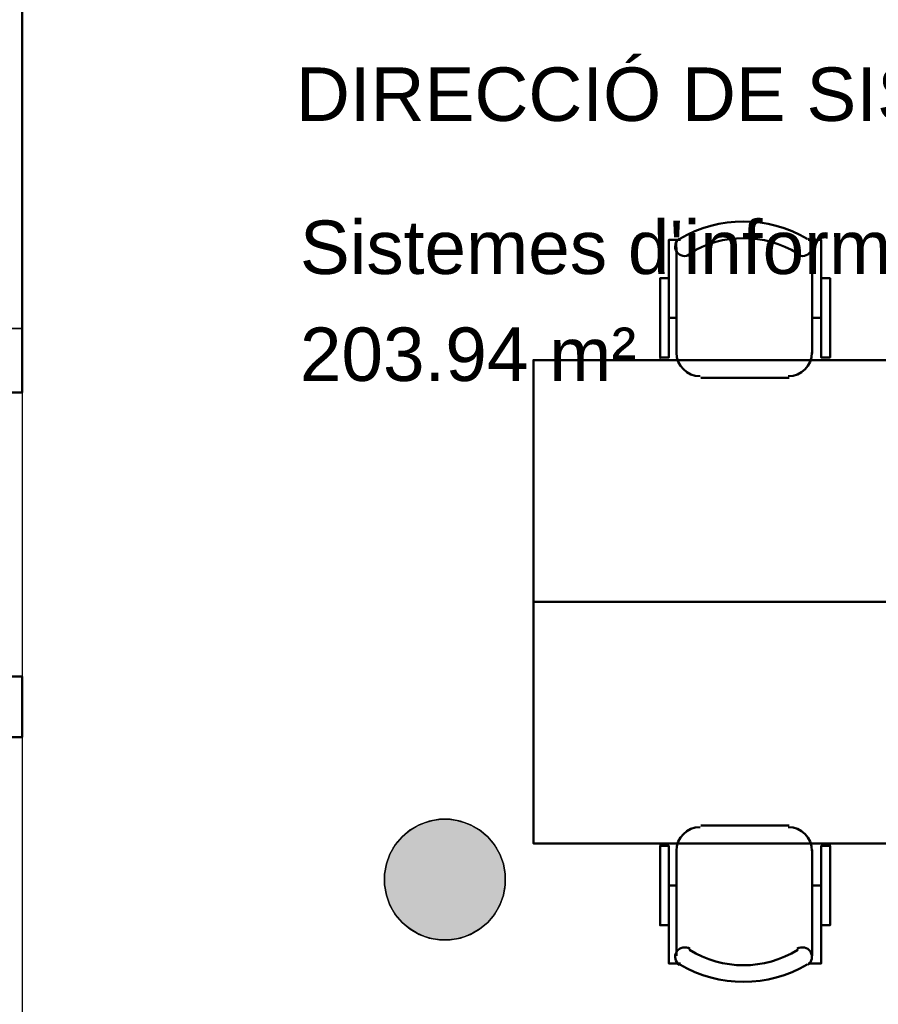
# Model space of a CAD drawing. Header units: metres. Extents: x -1 to 437, y -6 to 28.
# Tile 10 of 28: x 404.43 to 407.27, y 17.39 to 20.65. Entities that reach past the tile are written whole.
import ezdxf

# ---------------------------------------------------------------- set-up
doc = ezdxf.new("R2010")
doc.units = ezdxf.units.M
doc.header["$PDMODE"] = 65
doc.linetypes.add('CONTINUA', pattern=[0])
for name, color, linetype, lineweight in [('3D P5 MURS', 7, 'CONTINUA', 25), ('3D P5 MURS NOUS', 7, 'CONTINUA', 25), ('3D P5 PILAR', 7, 'CONTINUA', 25), ('P5 COTES', 7, 'CONTINUA', 25), ('P5 LOCAL', 7, 'CONTINUA', 25), ('P5 MOBLES', 7, 'CONTINUA', 25), ('P5 SUP.LLIURE', 7, 'CONTINUA', 25), ('P5 TEXT', 7, 'CONTINUA', 25)]:
    doc.layers.add(name, color=color, linetype=linetype, lineweight=lineweight)
doc.styles.add('ARIAL', font='arial.ttf')
doc.dimstyles.new('DIMSTYLE_14', dxfattribs={"dimtxt": 0.2, "dimasz": 0.2, "dimexe": 0, "dimexo": 1e-06, "dimgap": 0.1, "dimtad": 0, "dimdec": 0, "dimlfac": 100, "dimrnd": 0.5, "dimzin": 4, "dimdsep": 46, "dimtxsty": 'ARIAL', "dimblk1": 'ALL_ML_STRICH', "dimblk2": 'ALL_ML_STRICH', "dimsah": 1, "dimcen": 0, "dimse1": 1, "dimse2": 1, "dimclrd": 2, "dimclre": 2, "dimclrt": 2, "dimadec": 0, "dimazin": 0, "dimtfac": 1, "dimtdec": 0, "dimtix": 1, "dimtmove": 2, "dimatfit": 3, "dimfxl": 0, "dimtzin": 0, "dimlwd": 0, "dimlwe": 35, "dimarcsym": 0})
doc.dimstyles.new('DIMSTYLE_16', dxfattribs={"dimtxt": 0.2, "dimasz": 0.2, "dimexe": 0, "dimexo": 1e-06, "dimgap": 0.1, "dimtad": 0, "dimrnd": 0.005, "dimzin": 4, "dimdsep": 46, "dimtxsty": 'ARIAL', "dimblk1": 'ALL_ML_STRICH', "dimblk2": 'ALL_ML_STRICH', "dimsah": 1, "dimcen": 0, "dimse1": 1, "dimse2": 1, "dimclrd": 2, "dimclre": 2, "dimclrt": 2, "dimadec": 0, "dimazin": 0, "dimtfac": 1, "dimtdec": 0, "dimtix": 1, "dimtmove": 2, "dimatfit": 3, "dimfxl": 0, "dimtzin": 0, "dimlwd": 0, "dimlwe": 35, "dimarcsym": 0})

# ---------------------------------------------------------------- blocks, each defined once
blk = doc.blocks.new('_CLOSEDFILLED')
at = {"color": 0, "linetype": 'ByBlock', "lineweight": -2}
blk.add_solid([(-1, 0), (0, 0), (-1, 0)], dxfattribs=at)
blk = doc.blocks.new('OBJETO_COMPLEJO_42')
at = {"layer": 'P5 MOBLES', "color": 202, "linetype": 'CONTINUA', "lineweight": 50, "transparency": 33554687}
for p, q in [((406.9768, 17.9787), (406.6848, 17.9787)), ((406.6043, 17.8982), (406.6043, 17.5469)), ((407.053, 17.5469), (407.053, 17.8982)), ((406.5789, 17.7797), (406.6043, 17.7797)), ((407.0827, 17.7797), (407.053, 17.7797))]:
    blk.add_line(p, q, dxfattribs=at)
blk.add_lwpolyline([(407.5314, 18.7195), (406.1302, 18.7195), (406.1302, 17.9194), (407.5314, 17.9194), (407.5314, 18.7195)], close=True, dxfattribs=at)
for points in [[(406.6037, 17.8948), (406.6053, 17.9106), (406.6098, 17.9253), (406.6171, 17.9386), (406.6266, 17.9502), (406.6382, 17.9598), (406.6515, 17.967), (406.6662, 17.9715), (406.682, 17.9731)], [(406.9741, 17.9731), (406.9899, 17.9715), (407.0046, 17.967), (407.0179, 17.9598), (407.0295, 17.9502), (407.039, 17.9386), (407.0463, 17.9253), (407.0508, 17.9106), (407.0524, 17.8948)], [(406.5789, 17.6485), (406.5493, 17.6485), (406.5493, 17.9109), (406.5789, 17.9109), (406.5789, 17.5215), (406.617, 17.5215)], [(407.0827, 17.6485), (407.1123, 17.6485), (407.1123, 17.9109), (407.0827, 17.9109), (407.0827, 17.5215), (407.0403, 17.5215)], [(406.6135, 17.5171), (406.6086, 17.5211), (406.6047, 17.526), (406.6018, 17.5313), (406.6001, 17.5371), (406.5994, 17.5432), (406.6, 17.5492), (406.6017, 17.5552), (406.6046, 17.5609), (406.6087, 17.5658), (406.6134, 17.5698), (406.6188, 17.5727), (406.6246, 17.5745), (406.6306, 17.5752), (406.6367, 17.5747), (406.6426, 17.5731), (406.6483, 17.5702)], [(407.0035, 17.5702), (407.0092, 17.5731), (407.0152, 17.5747), (407.0213, 17.5752), (407.0273, 17.5745), (407.0331, 17.5727), (407.0384, 17.5698), (407.0432, 17.5658), (407.0472, 17.5609), (407.0502, 17.5552), (407.0519, 17.5492), (407.0524, 17.5432), (407.0518, 17.5371), (407.05, 17.5313), (407.0472, 17.526), (407.0433, 17.5211), (407.0383, 17.5171)]]:
    blk.add_lwpolyline(points, dxfattribs=at)
for centre, radius, start, end in [((406.826, 17.8564), 0.3405, 238.2351, 301.7419), ((406.826, 17.8776), 0.4167, 239.5542, 300.4262)]:
    blk.add_arc(centre, radius, start, end, dxfattribs=at)
blk = doc.blocks.new('OBJETO_COMPLEJO_45')
at = {"layer": 'P5 MOBLES', "color": 202, "linetype": 'CONTINUA', "lineweight": 50, "transparency": 33554687}
for p, q in [((406.6043, 19.5407), (406.6043, 19.892)), ((407.053, 19.892), (407.053, 19.5407)), ((406.5789, 19.6592), (406.6043, 19.6592)), ((407.0827, 19.6592), (407.053, 19.6592)), ((406.9768, 19.4603), (406.6848, 19.4603))]:
    blk.add_line(p, q, dxfattribs=at)
for points in [[(406.5789, 19.7904), (406.5493, 19.7904), (406.5493, 19.528), (406.5789, 19.528), (406.5789, 19.9174), (406.617, 19.9174)], [(406.6135, 19.9218), (406.6086, 19.9178), (406.6047, 19.913), (406.6018, 19.9076), (406.6001, 19.9018), (406.5994, 19.8958), (406.6, 19.8897), (406.6017, 19.8837), (406.6046, 19.8781), (406.6087, 19.8731), (406.6134, 19.8691), (406.6188, 19.8662), (406.6246, 19.8644), (406.6306, 19.8637), (406.6367, 19.8642), (406.6426, 19.8658), (406.6483, 19.8687)], [(407.0035, 19.8687), (407.0092, 19.8658), (407.0152, 19.8642), (407.0213, 19.8637), (407.0273, 19.8644), (407.0331, 19.8662), (407.0384, 19.8691), (407.0432, 19.8731), (407.0472, 19.8781), (407.0502, 19.8837), (407.0519, 19.8897), (407.0524, 19.8958), (407.0518, 19.9018), (407.05, 19.9076), (407.0472, 19.913), (407.0433, 19.9178), (407.0383, 19.9218)], [(407.0827, 19.7904), (407.1123, 19.7904), (407.1123, 19.528), (407.0827, 19.528), (407.0827, 19.9174), (407.0403, 19.9174)], [(406.6037, 19.5441), (406.6053, 19.5283), (406.6098, 19.5136), (406.6171, 19.5003), (406.6266, 19.4887), (406.6382, 19.4792), (406.6515, 19.4719), (406.6662, 19.4674), (406.682, 19.4658)], [(406.9741, 19.4658), (406.9899, 19.4674), (407.0046, 19.4719), (407.0179, 19.4792), (407.0295, 19.4887), (407.039, 19.5003), (407.0463, 19.5136), (407.0508, 19.5283), (407.0524, 19.5441)]]:
    blk.add_lwpolyline(points, dxfattribs=at)
blk.add_lwpolyline([(407.5314, 18.7195), (406.1302, 18.7195), (406.1302, 19.5195), (407.5314, 19.5195), (407.5314, 18.7195)], close=True, dxfattribs=at)
for centre, radius, start, end in [((406.826, 19.5613), 0.4167, 59.5738, 120.4458), ((406.826, 19.5825), 0.3405, 58.2581, 121.7649)]:
    blk.add_arc(centre, radius, start, end, dxfattribs=at)
blk = doc.blocks.new('ALL_ML_STRICH')
at = {"color": 0, "linetype": 'ByBlock', "lineweight": -2}
for p, q in [((0, -0.5), (0, 0.5)), ((-0.3, -0.3), (0.3, 0.3)), ((-1, 0), (0.5, 0))]:
    blk.add_line(p, q, dxfattribs=at)
blk = doc.blocks.new('*D149')
at = {"layer": 'DEFPOINTS', "color": 2, "linetype": 'CONTINUA', "lineweight": 35, "transparency": 33554687}
for p in [(403.9907, 18.3215), (403.9063, 13.1106), (404.437, 13.1106)]:
    blk.add_point(p, dxfattribs=at)
at = {"layer": 'P5 COTES', "color": 2, "linetype": 'CONTINUA', "lineweight": -2, "transparency": 33554687}
for p, q in [((403.9063, 16.0798), (403.9063, 18.3215)), ((403.9063, 13.1106), (403.9063, 15.4198))]:
    blk.add_line(p, q, dxfattribs=at)
at = {"layer": 'P5 COTES', "color": 2, "linetype": 'CONTINUA', "lineweight": 35, "transparency": 33554687, "xscale": 0.2, "yscale": 0.2, "zscale": 0.2}
for p, rotation in [((403.9063, 18.3215), 90), ((403.9063, 13.1106), 270)]:
    blk.add_blockref('ALL_ML_STRICH', p, dxfattribs=dict(at, rotation=rotation))
at = {"layer": 'P5 COTES', "color": 2, "linetype": 'CONTINUA', "lineweight": 35, "transparency": 33554687, "insert": (403.9063, 15.7498), "char_height": 0.2, "width": 0.8, "attachment_point": 5, "rotation": 90, "style": 'ARIAL'}
blk.add_mtext('\\A1;{\\A1;{5.21\\H0.132000;\\S^ ;}}', dxfattribs=at)
blk = doc.blocks.new('*D157')
at = {"layer": 'DEFPOINTS', "color": 2, "linetype": 'CONTINUA', "lineweight": 35, "transparency": 33554687}
for p in [(403.4871, 19.6236), (404.337, 19.5377), (403.4871, 19.1777)]:
    blk.add_point(p, dxfattribs=at)
at = {"layer": 'P5 COTES', "color": 2, "linetype": 'CONTINUA', "lineweight": -2, "transparency": 33554687}
for p, q in [((403.4871, 19.6236), (403.7122, 19.6236)), ((404.0922, 19.6236), (404.337, 19.6236))]:
    blk.add_line(p, q, dxfattribs=at)
at = {"layer": 'P5 COTES', "color": 2, "linetype": 'CONTINUA', "lineweight": 35, "transparency": 33554687, "xscale": 0.2, "yscale": 0.2, "zscale": 0.2, "rotation": 180}
blk.add_blockref('ALL_ML_STRICH', (403.4871, 19.6236), dxfattribs=at)
at = {"layer": 'P5 COTES', "color": 2, "linetype": 'CONTINUA', "lineweight": 35, "transparency": 33554687, "xscale": 0.2, "yscale": 0.2, "zscale": 0.2}
blk.add_blockref('ALL_ML_STRICH', (404.337, 19.6236), dxfattribs=at)
at = {"layer": 'P5 COTES', "color": 2, "linetype": 'CONTINUA', "lineweight": 35, "transparency": 33554687, "insert": (403.9022, 19.6236), "char_height": 0.2, "width": 0.4, "attachment_point": 5, "style": 'ARIAL'}
blk.add_mtext('\\A1;{85}', dxfattribs=at)

msp = doc.modelspace()

# ---------------------------------------------------------------- hatches: boundary and pattern name
at = {"layer": '3D P5 PILAR', "linetype": 'CONTINUA', "lineweight": 18, "transparency": 33554687}
msp.add_hatch(color=9, dxfattribs=at).paths.add_polyline_path([(405.85446, 17.99921), (405.81951, 17.99921), (405.78509, 17.99314), (405.75225, 17.98118), (405.72198, 17.96371), (405.6952, 17.94124), (405.67274, 17.91447), (405.65526, 17.8842), (405.64331, 17.85136), (405.63724, 17.81694), (405.63724, 17.78198), (405.64331, 17.74756), (405.65526, 17.71472), (405.67274, 17.68445), (405.6952, 17.65768), (405.72198, 17.63521), (405.75225, 17.61774), (405.78509, 17.60578), (405.81951, 17.59971), (405.85446, 17.59971), (405.88888, 17.60578), (405.92172, 17.61774), (405.95199, 17.63521), (405.97877, 17.65768), (406.00123, 17.68445), (406.01871, 17.71472), (406.03066, 17.74756), (406.03673, 17.78198), (406.03673, 17.81694), (406.03066, 17.85136), (406.01871, 17.8842), (406.00123, 17.91447), (405.97877, 17.94124), (405.95199, 17.96371), (405.92172, 17.98118), (405.88888, 17.99314)])

# ---------------------------------------------------------------- linework, layer by layer
at = {"layer": '3D P5 MURS NOUS', "color": 4, "linetype": 'CONTINUA', "lineweight": 50, "transparency": 33554687}
for p, q in [((404.43698, 19.41151), (404.43698, 22.47946)), ((404.43698, 19.41151), (404.33698, 19.41151)), ((404.33698, 18.47151), (404.43698, 18.47151)), ((404.43698, 18.27151), (404.43698, 18.47151)), ((404.43698, 18.27151), (404.33698, 18.27151))]:
    msp.add_line(p, q, dxfattribs=at)
at = {"layer": '3D P5 PILAR', "color": 7, "linetype": 'CONTINUA', "lineweight": 25, "transparency": 33554687}
for p, q in [((405.78509, 17.99314), (405.75225, 17.98118)), ((405.81951, 17.99921), (405.78509, 17.99314)), ((405.85446, 17.99921), (405.81951, 17.99921)), ((405.88888, 17.99314), (405.85446, 17.99921)), ((405.92172, 17.98118), (405.88888, 17.99314)), ((405.72198, 17.96371), (405.6952, 17.94124)), ((405.75225, 17.98118), (405.72198, 17.96371)), ((405.95199, 17.96371), (405.92172, 17.98118)), ((405.97877, 17.94124), (405.95199, 17.96371)), ((405.6952, 17.94124), (405.67274, 17.91447)), ((406.00123, 17.91447), (405.97877, 17.94124)), ((405.67274, 17.91447), (405.65526, 17.8842)), ((406.01871, 17.8842), (406.00123, 17.91447)), ((405.65526, 17.8842), (405.64331, 17.85136)), ((406.03066, 17.85136), (406.01871, 17.8842)), ((405.64331, 17.85136), (405.63724, 17.81694)), ((406.03673, 17.81694), (406.03066, 17.85136)), ((405.63724, 17.81694), (405.63724, 17.78198)), ((406.03673, 17.78198), (406.03673, 17.81694)), ((405.63724, 17.78198), (405.64331, 17.74756)), ((406.03066, 17.74756), (406.03673, 17.78198)), ((405.64331, 17.74756), (405.65526, 17.71472)), ((406.01871, 17.71472), (406.03066, 17.74756)), ((405.65526, 17.71472), (405.67274, 17.68445)), ((406.00123, 17.68445), (406.01871, 17.71472)), ((405.67274, 17.68445), (405.6952, 17.65768)), ((405.97877, 17.65768), (406.00123, 17.68445)), ((405.6952, 17.65768), (405.72198, 17.63521)), ((405.72198, 17.63521), (405.75225, 17.61774)), ((405.92172, 17.61774), (405.95199, 17.63521)), ((405.95199, 17.63521), (405.97877, 17.65768)), ((405.75225, 17.61774), (405.78509, 17.60578)), ((405.78509, 17.60578), (405.81951, 17.59971)), ((405.85446, 17.59971), (405.88888, 17.60578)), ((405.88888, 17.60578), (405.92172, 17.61774)), ((405.81951, 17.59971), (405.85446, 17.59971))]:
    msp.add_line(p, q, dxfattribs=at)
at = {"layer": 'P5 LOCAL', "color": 7, "linetype": 'CONTINUA', "lineweight": 25, "transparency": 33554687}
for p, q in [((404.43698, 23.41946), (404.43698, 13.11061)), ((405.75225, 17.98118), (405.78509, 17.99314)), ((405.78509, 17.99314), (405.81951, 17.99921)), ((405.81951, 17.99921), (405.85446, 17.99921)), ((405.85446, 17.99921), (405.88888, 17.99314)), ((405.88888, 17.99314), (405.92172, 17.98118)), ((405.6952, 17.94124), (405.72198, 17.96371)), ((405.72198, 17.96371), (405.75225, 17.98118)), ((405.92172, 17.98118), (405.95199, 17.96371)), ((405.95199, 17.96371), (405.97877, 17.94124)), ((405.67274, 17.91447), (405.6952, 17.94124)), ((405.97877, 17.94124), (406.00123, 17.91447)), ((405.65526, 17.8842), (405.67274, 17.91447)), ((406.00123, 17.91447), (406.01871, 17.8842)), ((405.64331, 17.85136), (405.65526, 17.8842)), ((406.01871, 17.8842), (406.03066, 17.85136)), ((405.63724, 17.81694), (405.64331, 17.85136)), ((406.03066, 17.85136), (406.03673, 17.81694)), ((405.63724, 17.78198), (405.63724, 17.81694)), ((406.03673, 17.81694), (406.03673, 17.78198)), ((405.64331, 17.74756), (405.63724, 17.78198)), ((406.03673, 17.78198), (406.03066, 17.74756)), ((405.65526, 17.71472), (405.64331, 17.74756)), ((406.03066, 17.74756), (406.01871, 17.71472)), ((405.67274, 17.68445), (405.65526, 17.71472)), ((406.01871, 17.71472), (406.00123, 17.68445)), ((405.6952, 17.65768), (405.67274, 17.68445)), ((406.00123, 17.68445), (405.97877, 17.65768)), ((405.72198, 17.63521), (405.6952, 17.65768)), ((405.75225, 17.61774), (405.72198, 17.63521)), ((405.95199, 17.63521), (405.92172, 17.61774)), ((405.97877, 17.65768), (405.95199, 17.63521)), ((405.78509, 17.60578), (405.75225, 17.61774)), ((405.81951, 17.59971), (405.78509, 17.60578)), ((405.88888, 17.60578), (405.85446, 17.59971)), ((405.92172, 17.61774), (405.88888, 17.60578)), ((405.85446, 17.59971), (405.81951, 17.59971))]:
    msp.add_line(p, q, dxfattribs=at)
at = {"layer": 'P5 SUP.LLIURE', "color": 7, "linetype": 'CONTINUA', "lineweight": 25, "transparency": 33554687}
for p, q in [((404.43698, 23.41946), (404.43698, 13.11946)), ((406.57893, 19.79066), (406.57893, 19.91765)), ((406.57893, 19.91765), (406.60706, 19.91765)), ((406.60433, 19.91597), (406.60184, 19.90778)), ((406.60706, 19.91765), (406.60433, 19.91248)), ((406.60433, 19.91248), (406.60433, 19.91597)), ((406.6063, 19.91609), (406.60819, 19.91765)), ((406.60917, 19.91765), (406.6063, 19.91609)), ((406.60819, 19.91765), (406.60917, 19.91765)), ((407.0452, 19.91639), (407.04287, 19.91765)), ((407.04287, 19.91765), (407.04366, 19.91765)), ((407.04366, 19.91765), (407.0452, 19.91639)), ((406.60184, 19.90778), (406.60433, 19.91248)), ((406.60433, 19.91248), (406.60433, 19.87866)), ((406.60433, 19.87866), (406.60866, 19.87331)), ((406.61343, 19.86935), (406.60433, 19.87429)), ((406.60433, 19.87429), (406.60433, 19.5379)), ((406.60866, 19.87331), (406.61343, 19.86935)), ((406.62922, 19.86233), (406.64676, 19.87218)), ((406.64264, 19.86606), (406.62922, 19.86233)), ((406.64839, 19.86898), (406.64264, 19.86606)), ((406.64676, 19.87218), (406.64839, 19.86898)), ((407.00347, 19.86898), (407.00514, 19.87225)), ((407.00922, 19.86606), (407.00347, 19.86898)), ((407.00514, 19.87225), (407.01088, 19.86903)), ((407.01088, 19.86903), (407.00922, 19.86606)), ((406.5493, 19.51974), (406.5493, 19.79066)), ((406.5493, 19.79066), (406.57893, 19.79066)), ((406.60433, 19.5379), (406.60527, 19.52853)), ((406.60527, 19.52853), (406.608, 19.51974)), ((406.13021, 17.9196), (406.13021, 19.51974)), ((406.13021, 19.51974), (406.5493, 19.51974)), ((406.608, 19.51974), (407.95047, 19.51974)), ((405.77001, 17.98791), (405.79629, 17.99528)), ((405.79629, 17.99528), (405.82334, 17.99899)), ((405.82334, 17.99899), (405.85063, 17.99899)), ((405.85063, 17.99899), (405.87768, 17.99528)), ((405.87768, 17.99528), (405.90396, 17.98791)), ((405.70047, 17.94563), (405.72165, 17.96285)), ((405.72165, 17.96285), (405.74497, 17.97704)), ((405.74497, 17.97704), (405.77001, 17.98791)), ((405.90396, 17.98791), (405.929, 17.97704)), ((405.929, 17.97704), (405.95232, 17.96285)), ((405.95232, 17.96285), (405.9735, 17.94563)), ((405.68184, 17.92568), (405.70047, 17.94563)), ((405.9735, 17.94563), (405.99213, 17.92568)), ((405.65354, 17.87914), (405.6661, 17.90338)), ((405.6661, 17.90338), (405.68184, 17.92568)), ((405.99213, 17.92568), (406.00787, 17.90338)), ((406.00787, 17.90338), (406.02043, 17.87914)), ((406.5493, 17.9196), (406.13021, 17.9196)), ((406.5493, 17.64868), (406.5493, 17.9196)), ((407.95047, 17.9196), (407.11231, 17.9196)), ((407.11231, 17.9196), (407.11231, 17.64868)), ((405.6444, 17.85342), (405.65354, 17.87914)), ((406.02043, 17.87914), (406.02957, 17.85342)), ((405.63885, 17.82669), (405.6444, 17.85342)), ((406.02957, 17.85342), (406.03512, 17.82669)), ((405.63698, 17.79946), (405.63885, 17.82669)), ((405.63885, 17.77223), (405.63698, 17.79946)), ((406.03512, 17.82669), (406.03698, 17.79946)), ((406.03698, 17.79946), (406.03512, 17.77223)), ((405.6444, 17.7455), (405.63885, 17.77223)), ((406.03512, 17.77223), (406.02957, 17.7455)), ((405.65354, 17.71978), (405.6444, 17.7455)), ((406.02957, 17.7455), (406.02043, 17.71978)), ((405.6661, 17.69554), (405.65354, 17.71978)), ((406.02043, 17.71978), (406.00787, 17.69554)), ((405.68184, 17.67324), (405.6661, 17.69554)), ((405.70047, 17.65329), (405.68184, 17.67324)), ((405.99213, 17.67324), (405.9735, 17.65329)), ((406.00787, 17.69554), (405.99213, 17.67324)), ((405.72165, 17.63607), (405.70047, 17.65329)), ((405.74497, 17.62188), (405.72165, 17.63607)), ((405.95232, 17.63607), (405.929, 17.62188)), ((405.9735, 17.65329), (405.95232, 17.63607)), ((406.57893, 17.64868), (406.5493, 17.64868)), ((406.57893, 17.52168), (406.57893, 17.64868)), ((407.11231, 17.64868), (407.08268, 17.64868)), ((407.08268, 17.64868), (407.08268, 17.52168)), ((405.77001, 17.61101), (405.74497, 17.62188)), ((405.79629, 17.60364), (405.77001, 17.61101)), ((405.82334, 17.59993), (405.79629, 17.60364)), ((405.87768, 17.60364), (405.85063, 17.59993)), ((405.90396, 17.61101), (405.87768, 17.60364)), ((405.929, 17.62188), (405.90396, 17.61101)), ((405.85063, 17.59993), (405.82334, 17.59993)), ((406.60819, 17.52168), (406.57893, 17.52168)), ((406.63917, 17.50536), (406.6063, 17.52324)), ((406.6063, 17.52324), (406.60819, 17.52168)), ((406.6643, 17.49378), (406.63917, 17.50536)), ((407.01272, 17.5053), (406.98759, 17.49373)), ((407.0452, 17.52295), (407.01272, 17.5053)), ((407.04366, 17.52168), (407.0452, 17.52295)), ((407.08268, 17.52168), (407.04366, 17.52168)), ((406.69013, 17.4839), (406.6643, 17.49378)), ((406.71657, 17.47575), (406.69013, 17.4839)), ((406.74349, 17.46938), (406.71657, 17.47575)), ((406.93532, 17.47572), (406.9084, 17.46935)), ((406.96175, 17.48385), (406.93532, 17.47572)), ((406.98759, 17.49373), (406.96175, 17.48385)), ((406.77077, 17.4648), (406.74349, 17.46938)), ((406.79829, 17.46205), (406.77077, 17.4648)), ((406.82594, 17.46112), (406.79829, 17.46205)), ((406.85359, 17.46204), (406.82594, 17.46112)), ((406.88111, 17.46478), (406.85359, 17.46204)), ((406.9084, 17.46935), (406.88111, 17.46478))]:
    msp.add_line(p, q, dxfattribs=at)
at = {"layer": 'P5 SUP.LLIURE', "color": 52, "linetype": 'CONTINUA', "lineweight": 13, "transparency": 33554687}
msp.add_line((404.43698, 13.11946), (404.43698, 23.39543), dxfattribs=at)

# ---------------------------------------------------------------- block references
at = {"layer": '3D P5 MURS', "color": 7, "linetype": 'CONTINUA', "lineweight": 25, "transparency": 33554687, "xscale": 0.0002666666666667, "yscale": 0.0002666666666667, "zscale": 0.0002666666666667}
msp.add_blockref('_CLOSEDFILLED', (406.1797, 18.34819), dxfattribs=at)
at = {"layer": '3D P5 PILAR', "color": 7, "linetype": 'CONTINUA', "lineweight": 25, "transparency": 33554687, "xscale": 0.0002666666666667, "yscale": 0.0002666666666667, "zscale": 0.0002666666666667}
msp.add_blockref('_CLOSEDFILLED', (405.83698, 17.79946), dxfattribs=at)
at = {"layer": 'P5 MOBLES', "color": 202, "linetype": 'CONTINUA', "lineweight": 50, "transparency": 33554687}
for name in ['OBJETO_COMPLEJO_45', 'OBJETO_COMPLEJO_42']:
    msp.add_blockref(name, (0, 0), dxfattribs=at)

# ---------------------------------------------------------------- texts
at = {"layer": 'P5 LOCAL', "color": 7, "linetype": 'CONTINUA', "lineweight": 25, "transparency": 33554687, "char_height": 0.1770789, "attachment_point": 7, "style": 'ARIAL'}
for s, insert, width in [("\\W1.00;Sistemes d'informació 44 taules", (405.35707, 19.80176), 3.5891264), ('\\W1.00;203.94 m²', (405.35707, 19.4476), 1.2072527)]:
    msp.add_mtext(s, dxfattribs=dict(at, insert=insert, width=width))
at = {"layer": 'P5 TEXT', "color": 7, "linetype": 'CONTINUA', "lineweight": 25, "transparency": 33554687, "insert": (405.34382, 20.30848), "char_height": 0.1770789, "width": 4.9110475, "attachment_point": 7, "style": 'ARIAL'}
msp.add_mtext("\\W1.00;DIRECCIÓ DE SISTEMES D'INFORMACIÓ", dxfattribs=at)

# ---------------------------------------------------------------- dimensions: what is measured, and where the dimension line sits
at = {"layer": 'P5 COTES', "color": 2, "linetype": 'CONTINUA', "lineweight": 35, "transparency": 33554687}
dim = msp.add_linear_dim(base=(404.33698, 19.62364), p1=(403.48705, 19.17766), p2=(404.33698, 19.53773), dimstyle='DIMSTYLE_14', override={"dimpost": '<>', "dimclrd": 2, "dimclre": 2, "dimclrt": 2, "dimlwd": 0, "dimlwe": 35}, dxfattribs=at)
dim.commit()
dim.dimension.update_dxf_attribs({"geometry": '*D157', "text_midpoint": (403.90222, 19.62364), "dimtype": 160})
dim = msp.add_linear_dim(base=(403.90632, 18.32151), p1=(404.43698, 13.11061), p2=(403.99073, 18.32151), angle=90, dimstyle='DIMSTYLE_16', override={"dimpost": '<>', "dimclrd": 2, "dimclre": 2, "dimclrt": 2, "dimlwd": 0, "dimlwe": 35}, dxfattribs=at)
dim.commit()
dim.dimension.update_dxf_attribs({"geometry": '*D149', "text_midpoint": (403.90632, 15.74981), "dimtype": 160})

doc.saveas('drawing.dxf')
